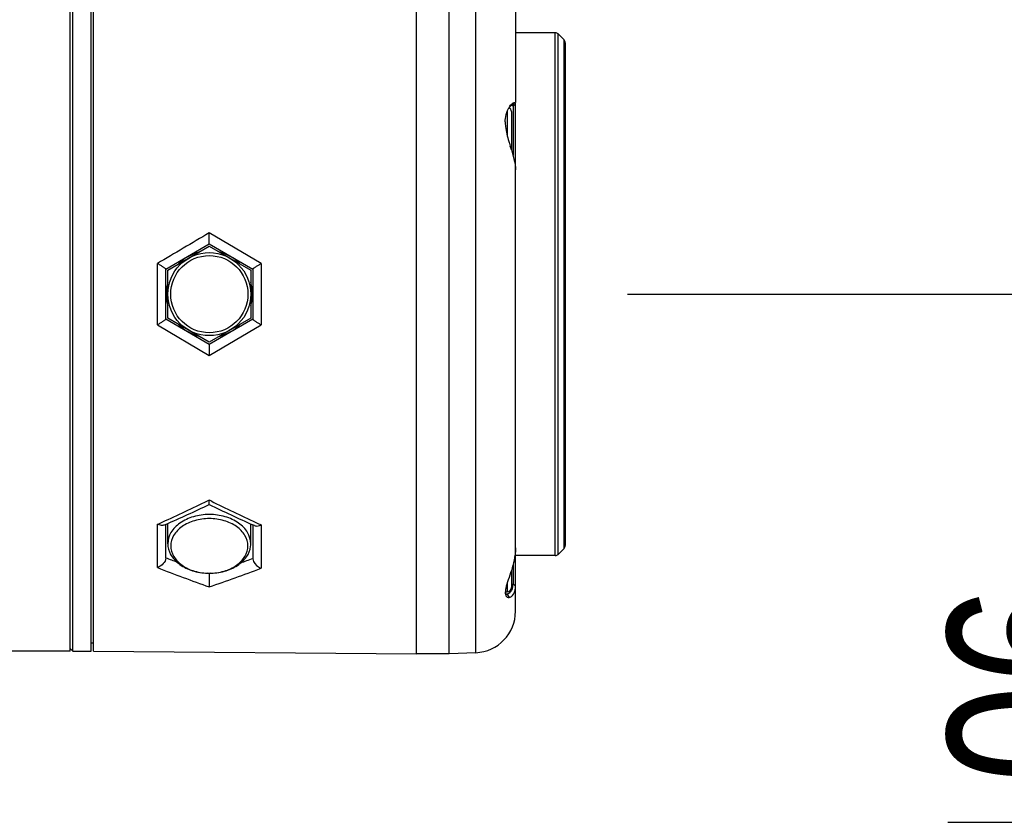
# Model space of a CAD drawing. Header units: millimetres. Extents: x 10 to 584, y 4 to 410.
# Tile 31 of 50: x 257 to 280, y 342 to 361. Entities that reach past the tile are written whole.
import ezdxf

# ---------------------------------------------------------------- set-up
doc = ezdxf.new("R2010")
doc.units = ezdxf.units.MM
doc.header["$LTSCALE"] = 32.67
doc.layers.get('0').update_dxf_attribs({"linetype": 'CONTINUOUS'})
doc.styles.get("Standard").update_dxf_attribs({"font": 'txt', "width": 0.8})
doc.dimstyles.new('DIMSTYLE_1', dxfattribs={"dimtxt": 4, "dimasz": 3, "dimexe": 2, "dimexo": 1.5, "dimgap": 1, "dimtad": 1, "dimdec": 0, "dimlfac": 5, "dimzin": 0, "dimdsep": 46, "dimtxsty": 'Standard', "dimblk": '_FILLED', "dimblk1": '_FILLED', "dimblk2": '_FILLED', "dimcen": 0.09, "dimadec": 0, "dimazin": 0, "dimtp": 0.01, "dimtm": 0.01, "dimtfac": 1, "dimtdec": 0, "dimtofl": 0, "dimtmove": 0, "dimatfit": 3, "dimldrblk": '_FILLED', "dimfxl": 1, "dimtolj": 1, "dimtzin": 0, "dimarcsym": 0})
doc.dimstyles.new('DIMSTYLE_2', dxfattribs={"dimtxt": 4, "dimasz": 3, "dimexe": 2, "dimexo": 1.5, "dimgap": 1, "dimtad": 1, "dimdec": 1, "dimlfac": 5, "dimzin": 0, "dimdsep": 46, "dimtxsty": 'Standard', "dimblk": '_FILLED', "dimblk1": '_FILLED', "dimblk2": '_FILLED', "dimcen": 0.09, "dimadec": 0, "dimazin": 0, "dimtp": 0.01, "dimtm": 0.01, "dimtfac": 1, "dimtdec": 1, "dimtofl": 0, "dimtmove": 0, "dimatfit": 3, "dimldrblk": '_FILLED', "dimfxl": 1, "dimtolj": 1, "dimtzin": 0, "dimarcsym": 0})
doc.dimstyles.new('DIMSTYLE_4', dxfattribs={"dimtxt": 4, "dimasz": 3, "dimexe": 2, "dimexo": 1.5, "dimgap": 1, "dimtad": 1, "dimlfac": 5, "dimzin": 0, "dimdsep": 46, "dimtxsty": 'Standard', "dimblk": '_FILLED', "dimblk1": '_FILLED', "dimblk2": '_FILLED', "dimcen": 0.09, "dimadec": 0, "dimazin": 0, "dimtp": 0.01, "dimtm": 0.01, "dimtfac": 1, "dimtofl": 0, "dimtmove": 0, "dimatfit": 3, "dimldrblk": '_FILLED', "dimfxl": 1, "dimtolj": 1, "dimtzin": 0, "dimarcsym": 0})

# ---------------------------------------------------------------- blocks, each defined once
blk = doc.blocks.new('_FILLED')
at = {"color": 0, "linetype": 'ByBlock'}
blk.add_solid([(0, 0), (-1, 0.1667), (-1, -0.1667)], dxfattribs=at)
blk = doc.blocks.new('*D5')
at = {"color": 2, "linetype": 'Continuous', "transparency": 16777216}
for p, q in [((271.193, 354.592), (285.906, 354.592)), ((283.906, 354.592), (283.906, 343.992)), ((283.906, 333.392), (283.906, 343.992)), ((239.063, 333.392), (285.906, 333.392))]:
    blk.add_line(p, q, dxfattribs=at)
at = {"color": 2, "linetype": 'Continuous', "transparency": 16777216, "xscale": 3, "yscale": 3, "zscale": 3}
for p, rotation in [((283.906, 354.592), 90), ((283.906, 333.392), 270)]:
    blk.add_blockref('_FILLED', p, dxfattribs=dict(at, rotation=rotation))
at = {"color": 2, "linetype": 'Continuous', "transparency": 16777216, "insert": (278.906, 343.992), "char_height": 4, "width": 9.6, "attachment_point": 2, "rotation": 90, "line_spacing_factor": 0.9}
blk.add_mtext('106', dxfattribs=at)
blk = doc.blocks.new('*D8')
at = {"color": 2, "linetype": 'Continuous', "transparency": 16777216}
for p, q in [((271.193, 354.592), (308.2, 354.592)), ((306.2, 354.592), (306.2, 262.842)), ((306.2, 171.092), (306.2, 262.842)), ((237.223, 171.092), (308.2, 171.092))]:
    blk.add_line(p, q, dxfattribs=at)
at = {"color": 2, "linetype": 'Continuous', "transparency": 16777216, "xscale": 3, "yscale": 3, "zscale": 3}
for p, rotation in [((306.2, 354.592), 90), ((306.2, 171.092), 270)]:
    blk.add_blockref('_FILLED', p, dxfattribs=dict(at, rotation=rotation))
at = {"color": 2, "linetype": 'Continuous', "transparency": 16777216, "insert": (301.2, 262.842), "char_height": 4, "width": 16, "attachment_point": 2, "rotation": 90, "line_spacing_factor": 0.9}
blk.add_mtext('917.5', dxfattribs=at)
blk = doc.blocks.new('*D14')
at = {"color": 2, "linetype": 'Continuous', "transparency": 16777216}
for p, q in [((247.063, 344.092), (247.063, 382.327)), ((269.693, 362.151), (269.693, 382.327)), ((247.063, 380.327), (258.378, 380.327)), ((269.693, 380.327), (258.378, 380.327))]:
    blk.add_line(p, q, dxfattribs=at)
at = {"color": 2, "linetype": 'Continuous', "transparency": 16777216, "xscale": 3, "yscale": 3, "zscale": 3, "rotation": 180}
blk.add_blockref('_FILLED', (247.063, 380.327), dxfattribs=at)
at = {"color": 2, "linetype": 'Continuous', "transparency": 16777216, "xscale": 3, "yscale": 3, "zscale": 3}
blk.add_blockref('_FILLED', (269.693, 380.327), dxfattribs=at)
at = {"color": 2, "linetype": 'Continuous', "transparency": 16777216, "insert": (258.378, 385.327), "char_height": 4, "width": 19.2, "attachment_point": 2, "line_spacing_factor": 0.9}
blk.add_mtext('113.15', dxfattribs=at)

msp = doc.modelspace()

# ---------------------------------------------------------------- linework, layer by layer
at = {"color": 7, "linetype": 'Continuous'}
for p, q in [((257.7634, 345.9922), (257.7634, 363.1922)), ((257.8234, 345.9922), (257.8234, 363.1922)), ((258.2634, 345.9922), (258.2634, 363.1922)), ((258.3234, 345.9922), (258.3234, 363.1922)), ((267.5353, 345.9521), (267.5353, 363.2324)), ((268.4934, 362.2332), (268.4934, 359.2091)), ((266.1034, 345.9252), (266.1034, 362.0409)), ((266.8948, 345.9252), (266.8948, 361.9189)), ((269.452, 360.8922), (268.4934, 360.8922)), ((269.452, 348.2922), (269.452, 360.8922)), ((269.5227, 348.3215), (269.5227, 360.8629)), ((269.5227, 360.8629), (269.6641, 360.7215)), ((269.6641, 348.4629), (269.6641, 360.7215)), ((269.6934, 360.6508), (269.6934, 348.5337)), ((268.4153, 359.1422), (268.4742, 359.2091)), ((268.4934, 359.1788), (268.4334, 359.1203)), ((268.4334, 359.1203), (268.4334, 357.9365)), ((268.4934, 346.9512), (268.4934, 359.1788)), ((268.2934, 359.0022), (268.2934, 358.4162)), ((268.3934, 358.9921), (268.3934, 358.0727)), ((262.3616, 355.331), (261.1116, 356.0699)), ((261.1116, 356.0349), (261.1116, 356.0699)), ((260.0634, 355.1984), (261.1134, 355.8047)), ((260.1134, 355.1696), (261.1134, 355.7469)), ((261.1134, 355.8047), (262.1634, 355.1984)), ((261.1134, 355.7469), (262.1134, 355.1696)), ((259.8616, 353.8534), (259.8616, 355.3307)), ((259.8773, 355.322), (259.8618, 355.3308)), ((262.3616, 355.331), (262.3616, 353.8534)), ((260.0634, 353.9855), (260.0634, 355.199)), ((260.1134, 354.0149), (260.1134, 355.1696)), ((262.1134, 355.1696), (262.1134, 354.0149)), ((262.1634, 355.1991), (262.1634, 353.9854)), ((259.8616, 353.8534), (261.1116, 353.1146)), ((261.1134, 353.3798), (260.0634, 353.986)), ((261.1134, 353.4375), (260.1134, 354.0149)), ((261.1116, 353.1146), (262.3616, 353.8534)), ((262.1134, 354.0149), (261.1134, 353.4375)), ((262.1634, 353.986), (261.1134, 353.3798)), ((261.1116, 353.1496), (261.1116, 353.1146)), ((261.1116, 349.6289), (261.0707, 349.6092)), ((261.1542, 349.6078), (261.1116, 349.6289)), ((261.1116, 349.6015), (261.1116, 349.6289)), ((259.8616, 348.0019), (259.8616, 349.0462)), ((259.8773, 349.0399), (259.8618, 349.0463)), ((260.0634, 349.0446), (260.0241, 349.0274)), ((260.0634, 348.2295), (260.0634, 349.0448)), ((260.1134, 348.5748), (260.1134, 349.067)), ((262.1134, 348.5748), (262.1134, 349.0536)), ((262.1634, 349.0308), (262.1634, 348.2139)), ((262.2012, 349.0135), (262.1634, 349.0306)), ((262.3616, 349.031), (262.3616, 347.9862)), ((269.5227, 348.3215), (269.6641, 348.4629)), ((269.452, 348.2922), (268.4934, 348.2922)), ((268.3934, 347.9345), (268.3934, 347.5204)), ((268.4334, 348.0723), (268.4334, 347.6083)), ((261.1134, 347.8591), (261.0807, 347.8706)), ((261.1481, 347.8707), (261.1134, 347.8591)), ((261.1134, 347.8676), (261.1134, 347.8591)), ((268.2459, 347.4202), (268.2934, 347.4202)), ((268.2934, 347.6307), (268.2934, 347.4202)), ((268.4334, 347.6085), (268.4934, 347.5644)), ((268.2865, 347.3702), (268.3371, 347.2815)), ((257.7634, 346.0522), (257.8234, 345.9922)), ((258.2634, 346.1922), (258.3234, 346.1922)), ((257.7634, 345.9922), (256.2634, 345.9922)), ((257.8234, 345.9922), (258.2634, 345.9922)), ((258.3234, 345.9922), (266.1034, 345.9243)), ((266.8948, 345.9252), (266.1034, 345.9252)), ((267.5353, 345.9521), (266.8948, 345.9252))]:
    msp.add_line(p, q, dxfattribs=at)
for radius in [1, 0.93]:
    msp.add_circle((261.1134, 354.5922), radius, dxfattribs=at)
for centre, radius, start, end in [((269.452, 360.7922), 0.1, 45, 90), ((269.5934, 360.6508), 0.1, 0, 45), ((268.2934, 358.9922), 0.1, 0, 66.75944), ((268.7457, 358.8371), 0.4812, 143.78708, 148.9101), ((275.0144, 360.2494), 6.9683, 196.48478, 196.8676), ((282.2567, 362.4498), 14.5374, 196.8846, 197.16149), ((236.0472, 348.1691), 33.8284, 17.02291, 17.17849), ((261.1134, 354.5922), 1.0414, 104.15235, 135.8461), ((261.1134, 354.5922), 1.0414, 44.15235, 75.84765), ((263.8291, 352.79), 2.9343, 120.00596, 120.31882), ((261.1134, 354.5922), 1.0414, 164.1539, 195.84765), ((261.1134, 354.5922), 1.0414, 344.1539, 15.84765), ((257.9936, 357.0905), 3.7374, 299.98761, 300.26562), ((261.1134, 354.5922), 1.0414, 224.15235, 255.84765), ((261.1134, 354.5922), 1.0414, 284.15235, 315.8461), ((263.8368, 356.4082), 2.9501, 239.68686, 239.99808), ((240.295, 392.646), 47.7891, 294.33733, 295.76858), ((281.6838, 391.029), 46.2297, 243.63564, 245.12329), ((241.2849, 391.6638), 46.5728, 293.77889, 295.19682), ((281.5243, 391.7836), 46.9325, 244.21964, 245.63639), ((241.1418, 390.7831), 45.7428, 294.15717, 294.33248), ((281.3888, 390.3961), 45.5314, 245.12505, 245.29847), ((262.2023, 349.3951), 0.3974, 291.46618, 293.62887), ((260.6142, 348.5749), 0.5008, 180.01831, 187.0027), ((261.6126, 348.5749), 0.5008, 352.9973, 359.98169), ((269.5934, 348.5337), 0.1, 315, 360), ((274.3841, 386.2513), 40.6201, 249.35643, 249.7709), ((249.1646, 383.8139), 37.8884, 289.59093, 290.06475), ((269.452, 348.3922), 0.1, 270, 315), ((274.5399, 385.7377), 40.49, 248.7452, 250.63143), ((248.1463, 385.7731), 40.3723, 288.73214, 290.61615), ((262.4761, 348.2877), 0.3226, 246.55032, 249.20647), ((289.4049, 347.5425), 28.2933, 179.3587, 179.96179), ((269.0507, 347.5645), 7.9391, 180.02315, 180.18243), ((268.2934, 347.5202), 0.1, 270, 360), ((268.2865, 347.4511), 0.0809, 263.31369, 270.0307), ((267.4934, 346.9512), 1, 272.4, 360)]:
    msp.add_arc(centre, radius, start, end, dxfattribs=at)
for points in [[(268.3003, 359.0209), (268.31, 359.0431), (268.3211, 359.0648), (268.3336, 359.0855)], [(268.3722, 359.1225), (268.3618, 359.1146), (268.3521, 359.1056), (268.343, 359.0962)], [(268.3574, 359.1213), (268.3693, 359.1375), (268.3822, 359.1529), (268.3964, 359.1669)], [(268.3967, 359.1375), (268.388, 359.1336), (268.3798, 359.1283), (268.3722, 359.1225)], [(268.4153, 359.1422), (268.4089, 359.1422), (268.4026, 359.1401), (268.3967, 359.1375)], [(261.1116, 356.0699), (260.6948, 355.8238), (260.2782, 355.5773), (259.8616, 355.3307)], [(268.4934, 348.4809), (268.4934, 348.3786), (268.4794, 348.2761), (268.4582, 348.1761)], [(268.4582, 348.1761), (268.4409, 348.0944), (268.4184, 348.0138), (268.3935, 347.9341)], [(259.8773, 348.0079), (259.8722, 348.0057), (259.8669, 348.0037), (259.8616, 348.0018)], [(268.43, 347.5548), (268.4324, 347.5725), (268.4334, 347.5905), (268.4334, 347.6083)], [(268.2484, 347.3802), (268.2571, 347.3752), (268.2671, 347.372), (268.2771, 347.3708)], [(268.2564, 347.3378), (268.2579, 347.3337), (268.2596, 347.3298), (268.2616, 347.326)], [(268.2865, 347.3702), (268.2976, 347.3702), (268.3087, 347.3725), (268.3191, 347.3763)]]:
    msp.add_open_spline(points, degree=3, dxfattribs=at)
for points, knots in [([(268.3964, 359.1669), (268.4096, 359.1799), (268.4322, 359.199), (268.4628, 359.2112), (268.4742, 359.2091)], [0, 0, 0, 0, 0.6141919, 1, 1, 1, 1]), ([(268.4153, 359.1422), (268.4201, 359.1422), (268.4317, 359.138), (268.4334, 359.126), (268.4334, 359.1203)], [0, 0, 0, 0, 0.455393, 1, 1, 1, 1]), ([(268.4934, 359.1788), (268.4934, 359.1861), (268.4919, 359.2), (268.4797, 359.2082), (268.4742, 359.2091)], [0, 0, 0, 0, 0.5631849, 1, 1, 1, 1]), ([(268.2459, 358.7421), (268.2458, 358.7687), (268.2503, 358.8637), (268.2729, 358.9582), (268.3003, 359.0209)], [0, 0, 0, 0, 0.2800523, 1, 1, 1, 1]), ([(268.2459, 358.7421), (268.2458, 358.7046), (268.2566, 358.5448), (268.2979, 358.3892), (268.3326, 358.272)], [0, 0, 0, 0, 0.2347217, 1, 1, 1, 1]), ([(268.3935, 358.0725), (268.4193, 357.988), (268.4655, 357.8308), (268.4934, 357.6674), (268.4934, 357.5915)], [0, 0, 0, 0, 0.537997, 1, 1, 1, 1]), ([(261.1134, 355.8047), (261.1117, 355.8048), (261.1149, 355.8152), (261.1114, 355.826), (261.1128, 355.8507), (261.1119, 355.8796), (261.1119, 355.9147), (261.1116, 355.9669), (261.1116, 356.0074), (261.1116, 356.0349)], [0, 0, 0, 0, 0.0219749, 0.0861272, 0.1876202, 0.3191328, 0.4727229, 0.6413912, 1, 1, 1, 1]), ([(260.0634, 355.199), (260.0634, 355.2012), (260.0565, 355.2065), (260.0461, 355.2158), (260.0272, 355.2287), (259.9936, 355.2514), (259.9429, 355.2831), (259.9001, 355.3087), (259.8773, 355.322)], [0, 0, 0, 0, 0.0302927, 0.0985461, 0.200685, 0.3302784, 0.6457622, 1, 1, 1, 1]), ([(262.1634, 355.1991), (262.1634, 355.2015), (262.17, 355.2071), (262.1805, 355.2165), (262.1991, 355.2297), (262.2324, 355.2525), (262.2826, 355.2842), (262.3251, 355.3097), (262.3478, 355.323)], [0, 0, 0, 0, 0.0315689, 0.1004104, 0.2026342, 0.3319567, 0.6465057, 1, 1, 1, 1]), ([(260.0634, 353.9855), (260.0634, 353.9832), (260.0565, 353.978), (260.0461, 353.9687), (260.0272, 353.9557), (259.9936, 353.9331), (259.9429, 353.9014), (259.9001, 353.8758), (259.8773, 353.8625)], [0, 0, 0, 0, 0.030295, 0.0985565, 0.2006961, 0.3302857, 0.645767, 1, 1, 1, 1]), ([(262.1634, 353.9854), (262.1634, 353.983), (262.17, 353.9774), (262.1805, 353.9679), (262.1991, 353.9548), (262.2324, 353.932), (262.2826, 353.9003), (262.3251, 353.8747), (262.3478, 353.8615)], [0, 0, 0, 0, 0.0315637, 0.1003947, 0.202616, 0.3319417, 0.6464955, 1, 1, 1, 1]), ([(261.1134, 353.3798), (261.1117, 353.3798), (261.1149, 353.3692), (261.1114, 353.3586), (261.1128, 353.3338), (261.1119, 353.3049), (261.1119, 353.2698), (261.1116, 353.2176), (261.1116, 353.1771), (261.1116, 353.1496)], [0, 0, 0, 0, 0.0219036, 0.0859998, 0.187453, 0.3189695, 0.4725876, 0.6412936, 1, 1, 1, 1]), ([(261.1122, 349.5224), (261.1105, 349.5233), (261.1139, 349.533), (261.1106, 349.5465), (261.1122, 349.5721), (261.1116, 349.5908), (261.1116, 349.6015)], [0, 0, 0, 0, 0.0734195, 0.2773949, 0.5929747, 1, 1, 1, 1]), ([(262.1134, 348.5748), (262.1134, 348.6685), (262.0525, 348.8697), (261.8195, 349.1002), (261.492, 349.2482), (261.1134, 349.2993), (260.7348, 349.2482), (260.4072, 349.1002), (260.1742, 348.8697), (260.1134, 348.6685), (260.1134, 348.5748)], [0, 0, 0, 0, 0.1047416, 0.2223284, 0.3560161, 0.5, 0.6439839, 0.7776716, 0.8952584, 1, 1, 1, 1]), ([(262.0434, 348.5253), (262.0434, 348.6124), (261.9868, 348.7996), (261.7701, 349.0139), (261.4655, 349.1515), (261.1134, 349.1991), (260.7613, 349.1515), (260.4566, 349.0139), (260.24, 348.7996), (260.1834, 348.6124), (260.1834, 348.5253)], [0, 0, 0, 0, 0.1047416, 0.2223284, 0.3560161, 0.5, 0.6439839, 0.7776716, 0.8952584, 1, 1, 1, 1]), ([(260.0241, 349.0274), (260.0145, 349.0231), (259.9651, 349.0118), (259.9139, 349.0253), (259.8773, 349.0399)], [0, 0, 0, 0, 0.2105234, 1, 1, 1, 1]), ([(262.2012, 349.0135), (262.2107, 349.0092), (262.26, 348.9975), (262.3112, 349.0108), (262.3478, 349.0252)], [0, 0, 0, 0, 0.2096072, 1, 1, 1, 1]), ([(260.1171, 348.5139), (260.1281, 348.4244), (260.2056, 348.2394), (260.4391, 348.0314), (260.7541, 347.898), (260.9914, 347.8676), (261.1134, 347.8676)], [0, 0, 0, 0, 0.210712, 0.4479027, 0.7147656, 1, 1, 1, 1]), ([(260.1834, 348.5253), (260.1834, 348.4381), (260.24, 348.2509), (260.4567, 348.0366), (260.7611, 347.899), (260.9936, 347.8676), (261.1134, 347.8676)], [0, 0, 0, 0, 0.2094832, 0.4446567, 0.7120322, 1, 1, 1, 1]), ([(261.1134, 347.8676), (261.2332, 347.8676), (261.4657, 347.899), (261.7701, 348.0366), (261.9868, 348.2509), (262.0434, 348.4381), (262.0434, 348.5253)], [0, 0, 0, 0, 0.2879678, 0.5553433, 0.7905168, 1, 1, 1, 1]), ([(261.1134, 347.8676), (261.2353, 347.8676), (261.4727, 347.898), (261.7877, 348.0314), (262.0212, 348.2394), (262.0987, 348.4244), (262.1096, 348.5139)], [0, 0, 0, 0, 0.2852344, 0.5520973, 0.789288, 1, 1, 1, 1]), ([(260.0634, 348.2295), (260.0634, 348.1822), (260.0083, 348.0869), (259.9256, 348.0285), (259.8773, 348.0079)], [0, 0, 0, 0, 0.4740737, 1, 1, 1, 1]), ([(262.1634, 348.2139), (262.1634, 348.1915), (262.1915, 348.0934), (262.2773, 348.0224), (262.3478, 347.9918)], [0, 0, 0, 0, 0.2257911, 1, 1, 1, 1]), ([(268.3935, 347.9341), (268.3694, 347.857), (268.3207, 347.7165), (268.274, 347.5749), (268.2593, 347.5085)], [0, 0, 0, 0, 0.542939, 1, 1, 1, 1]), ([(268.2593, 347.5085), (268.2572, 347.499), (268.2502, 347.4646), (268.2458, 347.4296), (268.2459, 347.4042)], [0, 0, 0, 0, 0.277415, 1, 1, 1, 1]), ([(268.3191, 347.3763), (268.3245, 347.3783), (268.3478, 347.3893), (268.3673, 347.4073), (268.3795, 347.4229)], [0, 0, 0, 0, 0.2269502, 1, 1, 1, 1]), ([(268.3372, 347.2815), (268.3805, 347.285), (268.4777, 347.3762), (268.4934, 347.4937), (268.4934, 347.5644)], [0, 0, 0, 0, 0.3805496, 1, 1, 1, 1]), ([(268.3795, 347.4229), (268.3858, 347.4309), (268.412, 347.4707), (268.4252, 347.5179), (268.43, 347.5548)], [0, 0, 0, 0, 0.2155484, 1, 1, 1, 1]), ([(268.2459, 347.4042), (268.2459, 347.3979), (268.2467, 347.3754), (268.2507, 347.3529), (268.2564, 347.3378)], [0, 0, 0, 0, 0.2808095, 1, 1, 1, 1]), ([(268.2616, 347.326), (268.2688, 347.3117), (268.2901, 347.2865), (268.3225, 347.2803), (268.3372, 347.2815)], [0, 0, 0, 0, 0.5217531, 1, 1, 1, 1])]:
    msp.add_open_spline(points, degree=3, knots=knots, dxfattribs=at)

# ---------------------------------------------------------------- dimensions: what is measured, and where the dimension line sits
at = {"color": 2, "linetype": 'Continuous'}
for base, p1, p2, angle, dimstyle, picture, middle in [((247.0634, 380.3273), (269.6934, 360.6508), (247.0634, 342.5922), 180, 'DIMSTYLE_4', '*D14', (258.8784, 380.3273)), ((306.1995, 354.5922), (235.7234, 171.0922), (269.6934, 354.5922), 90, 'DIMSTYLE_2', '*D8', (306.1995, 262.9422)), ((283.906, 354.5922), (237.5634, 333.3922), (269.6934, 354.5922), 90, 'DIMSTYLE_1', '*D5', (283.906, 344.3922))]:
    dim = msp.add_linear_dim(base=base, p1=p1, p2=p2, angle=angle, dimstyle=dimstyle, dxfattribs=at)
    dim.commit()
    dim.dimension.update_dxf_attribs({"geometry": picture, "text_midpoint": middle, "dimtype": 160})

doc.saveas('drawing.dxf')
